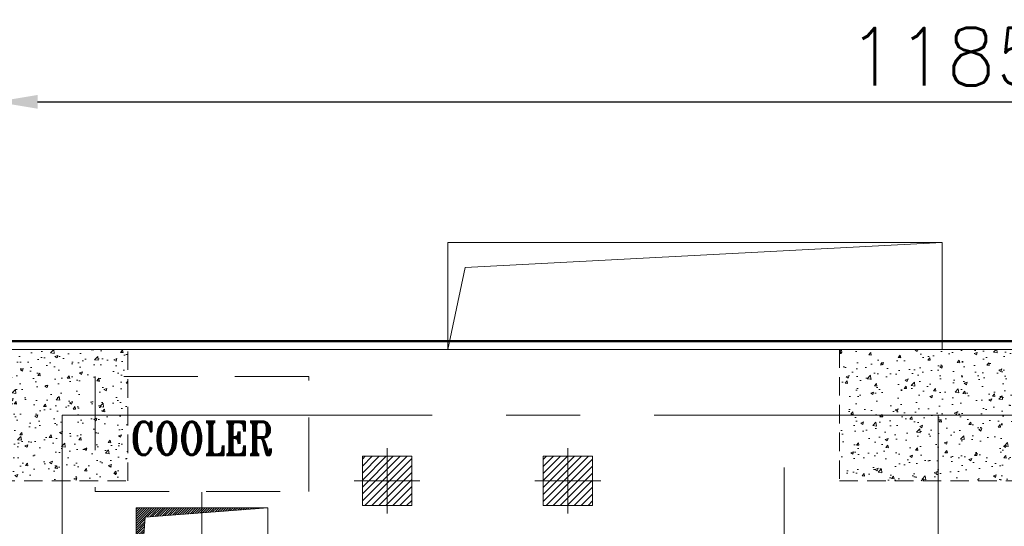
# Model space of a CAD drawing. Header units: inches. Extents: x 0 to 1545919, y 0 to 23143738.
# Tile 109 of 197: x 100298 to 106287, y 177111 to 180193. Entities that reach past the tile are written whole.
import ezdxf

# ---------------------------------------------------------------- set-up
doc = ezdxf.new("R2010")
doc.units = ezdxf.units.IN
doc.header["$LTSCALE"] = 1800
doc.header["$MEASUREMENT"] = 0
for name, pattern in [('CENTER', [2, 1.25, -0.25, 0.25, -0.25]), ('CENTER2', [1.125, 0.75, -0.125, 0.125, -0.125]), ('HIDDEN', [0.375, 0.25, -0.125]), ('HIDDEN2', [0.1875, 0.125, -0.0625])]:
    doc.linetypes.add(name, pattern=pattern)
doc.layers.get('0').update_dxf_attribs({"color": 253, "lineweight": 5})
doc.layers.get('Defpoints').update_dxf_attribs({"lineweight": 18})
for name, color, linetype, lineweight in [('CEN', 8, 'CENTER', 18), ('CONCRETE', 145, 'Continuous', 18), ('DIM', 4, 'Continuous', 18), ('EP', 40, 'Continuous', 18), ('EQUIP', 8, 'HIDDEN', 9), ('HATCH-1', 252, 'Continuous', 9), ('OPENING', 40, 'Continuous', 18), ('STEEL', 231, 'Continuous', 18)]:
    doc.layers.add(name, color=color, linetype=linetype, lineweight=lineweight)
doc.layers.add('TDBFP_EP', color=40, linetype='Continuous', lineweight=18, plot=False)
doc.styles.add('ROMANS', font='romans.shx')
doc.styles.add('ROMANT', font='romant')
doc.dimstyles.new('MAIN', dxfattribs={"dimtxt": 350, "dimasz": 250, "dimexe": 20, "dimexo": 20, "dimgap": 100, "dimtad": 1, "dimdec": 0, "dimzin": 0, "dimdsep": 46, "dimtxsty": 'ROMANS', "dimcen": 0.09, "dimclrd": 256, "dimclre": 9, "dimclrt": 256, "dimadec": 0, "dimazin": 0, "dimtfac": 1, "dimtdec": 0, "dimtofl": 0, "dimtmove": 0, "dimatfit": 3, "dimfxl": 0.18, "dimtolj": 1, "dimtzin": 0, "dimarcsym": 0})

# ---------------------------------------------------------------- blocks, each defined once
blk = doc.blocks.new('A$C23835BA3')
at = {"layer": 'HATCH-1'}
h = blk.add_hatch(dxfattribs=at)
h.set_pattern_fill('AR-CONC', color=256, scale=25, style=0)
h.set_pattern_definition([(50, (-93512.75, -100102.27), (179.31505, -15.68803), [18.75, -206.25]), (355, (-93512.75, -100102.27), (-34.68783, 188.04803), [15, -165]), (100.4514, (-93497.81, -100103.58), (144.62735, 172.35989), [15.93505, -175.28553]), (46.1842, (-93512.75, -100052.27), (266.81026, -41.37975), [28.125, -309.375]), (96.6356, (-93490.52, -100055.72), (233.6657, 243.52947), [23.90257, -262.92825]), (351.1842, (-93512.75, -100052.27), (233.6655, 243.52965), [22.5, -247.5]), (21, (-93487.75, -100064.77), (149.22676, -100.65472), [18.75, -206.25]), (326, (-93487.75, -100064.77), (60.82883, 181.2875), [15, -165]), (71.4514, (-93475.32, -100073.16), (210.05566, 80.63262), [15.93505, -175.28553]), (37.5, (-93512.75, -100102.27), (3.039964, 83.223463), [0, -163, 0, -167.5, 0, -165.625]), (7.5, (-93512.75, -100102.27), (65.767384, 98.60293), [0, -95.5, 0, -159.25, 0, -63.125]), (327.5, (-93568.5, -100102.27), (133.45561, -5.638718), [0, -62.5, 0, -195, 0, -258.75]), (317.5, (-93593.5, -100102.27), (145.79654, 25.02625), [0, -81.25, 0, -129.5, 0, -183.75])])
h.paths.add_polyline_path([(-4928, 3250), (-5728, 3250), (-5728, 2450), (-4928, 2450)])
h = blk.add_hatch(dxfattribs=at)
h.set_pattern_fill('AR-CONC', color=256, scale=25, style=0)
h.set_pattern_definition([(50, (-223506.49, -154026.3), (179.315046, -15.68803), [18.75, -206.25]), (355, (-223506.49, -154026.3), (-34.68783, 188.04803), [15, -165]), (100.451444, (-223491.54, -154027.61), (144.62721, 172.36), [15.93505, -175.28553]), (46.1842, (-223506.49, -153976.3), (266.81033, -41.37982), [28.125, -309.375]), (96.63564, (-223484.25, -153979.75), (233.66549, 243.52965), [23.90259, -262.92844]), (351.18416, (-223506.5, -153976.3), (233.6655, 243.52965), [22.5, -247.5]), (21, (-223481.49, -153988.8), (149.22676, -100.65472), [18.75, -206.25]), (326, (-223481.49, -153988.8), (60.82883, 181.28751), [15, -165]), (71.451445, (-223469.05, -153997.2), (210.05559, 80.63279), [15.93505, -175.28553]), (37.5, (-223506.49, -154026.304), (3.039964, 83.223463), [0, -163, 0, -167.5, 0, -165.625]), (7.5, (-223506.49, -154026.3), (65.767384, 98.602928), [0, -95.5, 0, -159.25, 0, -63.125]), (327.5, (-223562.24, -154026.304), (133.455609, -5.638718), [0, -62.5, 0, -195, 0, -258.75]), (317.5, (-223587.24, -154026.3), (145.79654, 25.026246), [0, -81.25, 0, -129.5, 0, -183.75])])
h.paths.add_polyline_path([(-600, 2450), (600, 2450), (600, 3250), (-600, 3250)])
at = {"layer": 'CEN'}
for p, q in [((-5328, 2850), (5728, 2850)), ((-5328, -2850), (-5328, 2850)), ((0, -2850), (0, 2850))]:
    blk.add_line(p, q, dxfattribs=at)
at = {"layer": 'CONCRETE'}
blk.add_lwpolyline([(-5728, 3250), (6128, 3250), (6128, -3250), (-5728, -3250)], close=True, dxfattribs=at)
at = {"layer": 'CONCRETE', "linetype": 'HIDDEN2', "ltscale": 0.5}
for points in [[(-4928, 3250), (-5728, 3250), (-5728, 2450), (-4928, 2450)], [(-600, 2450), (600, 2450), (600, 3250), (-600, 3250)]]:
    blk.add_lwpolyline(points, close=True, dxfattribs=at)
blk = doc.blocks.new('OPENING')
at = {"layer": 'OPENING'}
h = blk.add_hatch(dxfattribs=at)
h.set_pattern_fill('ANSI31', color=8, scale=0.1, style=0)
h.set_pattern_definition([(45, (-0.05, 0.05), (-0.00883883, 0.00883883), [])])
h.paths.add_polyline_path([(0.5, 0.5), (-0.5, 0.5), (-0.5, -0.5), (-0.4325, 0.4294)])
at = {"layer": 'CEN', "color": 8}
for p, q in [((0, 0.6196), (0, -0.6196)), ((-0.6093, 0), (0.6093, 0))]:
    blk.add_line(p, q, dxfattribs=at)
at = {"layer": 'OPENING', "color": 8}
for p, q in [((-0.4325, 0.4294), (0.5, 0.5)), ((-0.5, -0.5), (-0.4325, 0.4294))]:
    blk.add_line(p, q, dxfattribs=at)
blk.add_lwpolyline([(-0.5, -0.5), (0.5, -0.5), (0.5, 0.5), (-0.5, 0.5)], close=True, dxfattribs=at)
blk = doc.blocks.new('PLATEU')
at = {"layer": 'EP'}
h = blk.add_hatch(dxfattribs=at)
h.set_pattern_fill('ANSI31', color=256, scale=0.8, style=0)
h.paths.add_polyline_path([(-0.5, -0.5), (0.5, -0.5), (0.5, 0.5), (-0.5, 0.5)])
at = {"layer": 'CEN'}
for p, q in [((0, 0.664), (0, -0.664)), ((-0.668, 0), (0.668, 0))]:
    blk.add_line(p, q, dxfattribs=at)
at = {"layer": 'EP'}
blk.add_lwpolyline([(-0.5, -0.5), (0.5, -0.5), (0.5, 0.5), (-0.5, 0.5)], close=True, dxfattribs=at)
blk = doc.blocks.new('A$C497815BE')
at = {"layer": 'OPENING', "xscale": 800, "yscale": 800, "zscale": 800}
blk.add_blockref('OPENING', (-8368.8, 1886), dxfattribs=at)
at = {"layer": 'TDBFP_EP', "xscale": 300, "yscale": 300, "zscale": 300}
for p in [(-7242.8, 2450), (-6142.8, 2450)]:
    blk.add_blockref('PLATEU', p, dxfattribs=at)
blk = doc.blocks.new('A$C36B70FC7')
blk.add_lwpolyline([(-14283.6, 22886), (-12983.6, 22886), (-12983.6, 23586), (-14283.6, 23586)], close=True)
at = {"style": 'ROMANT', "width": 0.8}
blk.add_text('COOLER', height=200, dxfattribs=at).set_placement((-14066.7, 23108.4))
blk = doc.blocks.new('*D739')
at = {"layer": 'Defpoints', "color": 0, "transparency": 16777216}
for p in [(112012.2, 179693.6), (100156.2, 178187), (112012.2, 178187)]:
    blk.add_point(p, dxfattribs=at)
at = {"layer": 'DIM', "color": 9, "lineweight": -2, "transparency": 16777216}
for p, q in [((100156.2, 178187), (100156.2, 179693.6)), ((112012.2, 178187), (112012.2, 179693.6))]:
    blk.add_line(p, q, dxfattribs=at)
at = {"layer": 'DIM', "lineweight": -2, "transparency": 16777216}
blk.add_line((100406.2, 179693.6), (111762.2, 179693.6), dxfattribs=at)
at = {"layer": 'DIM', "transparency": 16777216}
for points in [[(100406.2, 179735.2), (100406.2, 179651.9), (100156.2, 179693.6)], [(111762.2, 179735.2), (111762.2, 179651.9), (112012.2, 179693.6)]]:
    blk.add_solid(points, dxfattribs=at)
at = {"layer": 'DIM', "transparency": 16777216, "insert": (106084.2, 179968.6), "char_height": 350, "attachment_point": 5, "style": 'ROMANS'}
blk.add_mtext('\\A1;11856', dxfattribs=at)
blk = doc.blocks.new('TDBFP (1x50%)')
at = {"layer": 'CEN', "linetype": 'CENTER2'}
blk.add_line((-4828.2, -2126), (-4828.2, 2530.7), dxfattribs=at)

msp = doc.modelspace()

# ---------------------------------------------------------------- linework, layer by layer
at = {"layer": 'OPENING'}
for p in [(105908.303, 178837.047), (102901.303, 178187.047)]:
    msp.add_line(p, (103007.147, 178685.004), dxfattribs=at)
msp.add_lwpolyline([(102901.303, 178837.047), (105908.303, 178837.047), (105908.303, 178187.047), (102901.303, 178187.047)], close=True, dxfattribs=at)
at = {"layer": 'STEEL', "const_width": 15}
msp.add_lwpolyline([(100106.153, 178237.047), (112062.153, 178237.047), (112062.153, 171637.047), (100106.153, 171637.047)], close=True, dxfattribs=at)

# ---------------------------------------------------------------- block references
msp.add_blockref('A$C23835BA3', (105884.153, 174937.047))
at = {"layer": 'EQUIP'}
for name, p in [('A$C36B70FC7', (115040.203, 154437.047)), ('TDBFP (1x50%)', (109775.003, 174937.047))]:
    msp.add_blockref(name, p, dxfattribs=at)
at = {"layer": 'TDBFP_EP'}
msp.add_blockref('A$C497815BE', (109775.003, 174937.047), dxfattribs=at)

# ---------------------------------------------------------------- dimensions: what is measured, and where the dimension line sits
at = {"layer": 'DIM'}
dim = msp.add_linear_dim(base=(112012.153, 179693.563), p1=(100156.153, 178187.047), p2=(112012.153, 178187.047), dimstyle='MAIN', override={"dimexe": 0, "dimexo": 0, "dimtmove": 0}, dxfattribs=at)
dim.commit()
dim.dimension.update_dxf_attribs({"geometry": '*D739', "text_midpoint": (106084.153, 179968.563)})

doc.saveas('drawing.dxf')
